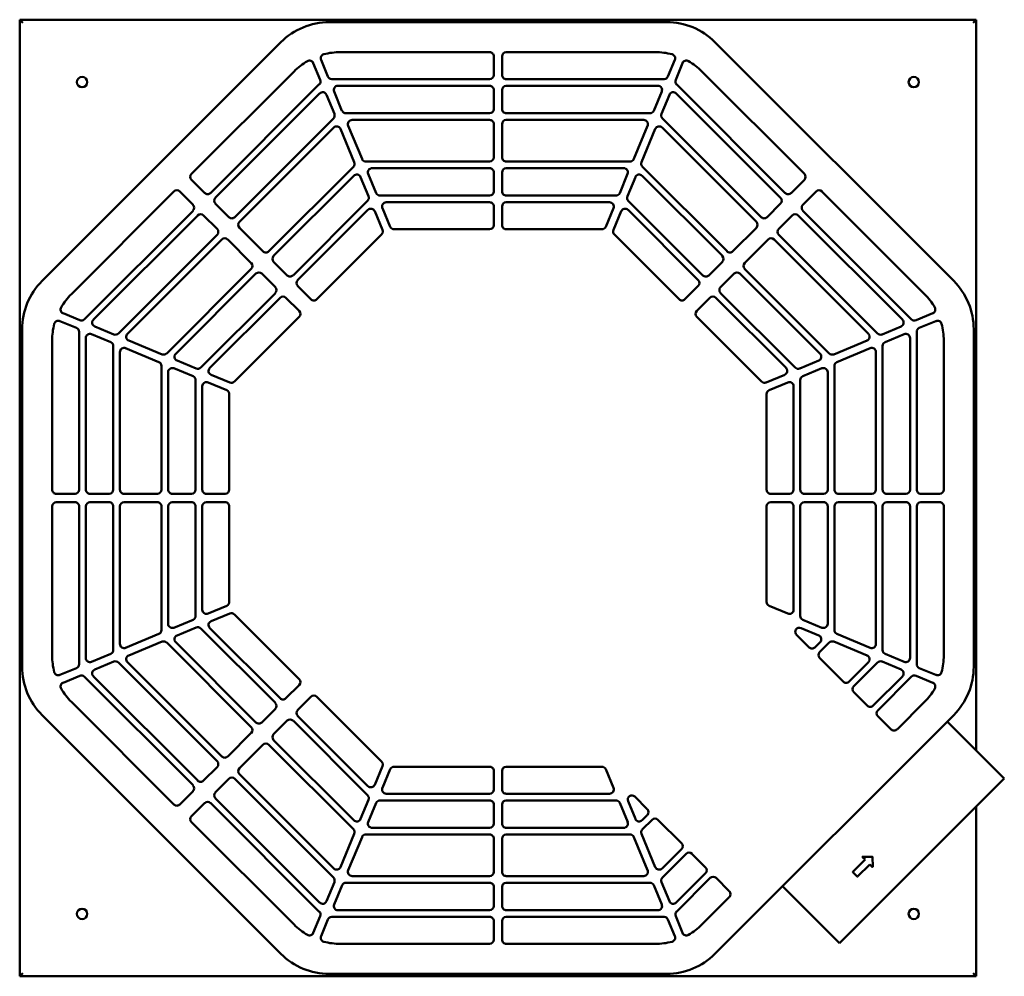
# Model space of a CAD drawing. Header units: millimetres. Extents: x 458 to 1642, y 167 to 1318.
import ezdxf

# ---------------------------------------------------------------- set-up
doc = ezdxf.new("R2010")
doc.units = ezdxf.units.MM
doc.header["$LTSCALE"] = 5
doc.layers.add('Widoczne (ISO)', color=7, linetype='Continuous', lineweight=50)

msp = doc.modelspace()

# ---------------------------------------------------------------- linework, layer by layer
at = {"layer": 'Widoczne (ISO)'}
for p, q in [((458.1, 1317.5), (1608.1, 1317.5)), ((458.1, 167.5), (458.1, 1317.5)), ((461.9, 1313.7), (458.1, 1317.5)), ((830.2, 1314.5), (1236, 1314.6)), ((1608.1, 1317.5), (1604.3, 1313.7)), ((1608.1, 1317.5), (1608.1, 439)), ((485.1, 1003.4), (772.2, 1290.5)), ((1294, 1290.5), (1581.1, 1003.4)), ((828.7, 1249.1), (820.4, 1269.2)), ((843.8, 1278.5), (1023.1, 1278.5)), ((1028.1, 1273.5), (1028.1, 1251)), ((1038.1, 1251), (1038.1, 1273.5)), ((1043.1, 1278.5), (1222.4, 1278.5)), ((1245.8, 1269.2), (1237.5, 1249.1)), ((664.7, 1132.1), (787.9, 1255.4)), ((811.1, 1265.3), (819.4, 1245.3)), ((1246.8, 1245.3), (1255.1, 1265.3)), ((1278.2, 1255.4), (1401.5, 1132.1)), ((1023.1, 1246), (833.3, 1246)), ((1232.9, 1246), (1043.1, 1246)), ((818.3, 1239.8), (687.7, 1109.1)), ((840.7, 1238), (1023.1, 1238)), ((1028.1, 1233), (1028.1, 1210)), ((1038.1, 1210), (1038.1, 1233)), ((1043.1, 1238), (1225.4, 1238)), ((1378.5, 1109.1), (1247.8, 1239.8)), ((693.3, 1103.5), (818.7, 1228.9)), ((826.9, 1227.3), (836.4, 1204.3)), ((845.6, 1208.1), (836.1, 1231.1)), ((1230.1, 1231.1), (1220.5, 1208.1)), ((1229.8, 1204.3), (1239.3, 1227.3)), ((1247.5, 1228.9), (1372.9, 1103.5)), ((835.3, 1198.8), (716.7, 1080.1)), ((1023.1, 1205), (850.3, 1205)), ((857.7, 1197), (1023.1, 1197)), ((1215.9, 1205), (1043.1, 1205)), ((1043.1, 1197), (1208.5, 1197)), ((1349.5, 1080.1), (1230.9, 1198.8)), ((722.3, 1074.5), (835.7, 1187.9)), ((843.9, 1186.3), (860.4, 1146.3)), ((869.7, 1150.1), (853.1, 1190.1)), ((1028.1, 1192), (1028.1, 1152)), ((1038.1, 1152), (1038.1, 1192)), ((1213.1, 1190.1), (1196.5, 1150.1)), ((1205.7, 1146.3), (1222.3, 1186.3)), ((1230.5, 1187.9), (1343.9, 1074.5)), ((859.4, 1140.8), (757.7, 1039.1)), ((1023.1, 1147), (874.3, 1147)), ((881.7, 1139), (1023.1, 1139)), ((1191.9, 1147), (1043.1, 1147)), ((1043.1, 1139), (1184.4, 1139)), ((1308.5, 1039.1), (1206.8, 1140.8)), ((680.6, 1109.1), (664.7, 1125)), ((763.3, 1033.5), (859.7, 1129.9)), ((867.9, 1128.3), (877.4, 1105.3)), ((886.7, 1109.1), (877.1, 1132.1)), ((1028.1, 1134), (1028.1, 1111)), ((1038.1, 1111), (1038.1, 1134)), ((1189, 1132.1), (1179.5, 1109.1)), ((1188.8, 1105.3), (1198.3, 1128.3)), ((1206.4, 1129.9), (1302.9, 1033.5)), ((1401.5, 1125), (1385.6, 1109.1)), ((520.2, 987.7), (643.5, 1110.9)), ((650.5, 1110.9), (666.5, 1095)), ((1023.1, 1106), (891.3, 1106)), ((1174.9, 1106), (1043.1, 1106)), ((1399.7, 1095), (1415.6, 1110.9)), ((1422.7, 1110.9), (1546, 987.7)), ((709.6, 1080.1), (693.3, 1096.4)), ((876.3, 1099.8), (786.7, 1010.1)), ((903.4, 1068.6), (894.1, 1091.1)), ((898.7, 1098), (1023.1, 1098)), ((1028.1, 1093), (1028.1, 1070.5)), ((1038.1, 1070.5), (1038.1, 1093)), ((1043.1, 1098), (1167.4, 1098)), ((1172.1, 1091.1), (1162.7, 1068.6)), ((1279.5, 1010.1), (1189.8, 1099.8)), ((1372.9, 1096.4), (1356.6, 1080.1)), ((666.5, 1087.9), (535.8, 957.2)), ((546.7, 956.9), (672.1, 1082.3)), ((679.2, 1082.3), (695.4, 1066)), ((792.3, 1004.5), (876.7, 1088.9)), ((884.9, 1087.3), (894.2, 1064.8)), ((1172, 1064.8), (1181.3, 1087.3)), ((1189.5, 1088.9), (1273.9, 1004.5)), ((1370.7, 1066), (1387, 1082.3)), ((1394.1, 1082.3), (1519.5, 956.9)), ((1530.4, 957.2), (1399.7, 1087.9)), ((750.6, 1039.1), (722.3, 1067.4)), ((1023.1, 1065.5), (908.1, 1065.5)), ((1158.1, 1065.5), (1043.1, 1065.5)), ((1343.9, 1067.4), (1315.6, 1039.1)), ((695.4, 1058.9), (576.8, 940.3)), ((893.1, 1059.3), (815.3, 981.5)), ((1250.9, 981.5), (1173.1, 1059.3)), ((1489.4, 940.3), (1370.7, 1058.9)), ((587.7, 939.9), (701.1, 1053.3)), ((708.2, 1053.3), (736.5, 1025)), ((1329.7, 1025), (1358, 1053.3)), ((1365.1, 1053.3), (1478.5, 939.9)), ((779.6, 1010.1), (763.3, 1026.4)), ((1302.9, 1026.4), (1286.6, 1010.1)), ((736.5, 1017.9), (634.8, 916.2)), ((645.7, 915.9), (742.1, 1012.3)), ((749.2, 1012.3), (765.5, 996)), ((1300.7, 996), (1317, 1012.3)), ((1324.1, 1012.3), (1420.5, 915.9)), ((1431.4, 916.2), (1329.7, 1017.9)), ((808.2, 981.5), (792.3, 997.4)), ((1273.9, 997.4), (1258, 981.5)), ((765.5, 988.9), (675.8, 899.3)), ((686.7, 898.9), (771.1, 983.3)), ((778.2, 983.3), (794.1, 967.4)), ((1272.1, 967.4), (1288, 983.3)), ((1295.1, 983.3), (1379.5, 898.9)), ((1390.4, 899.3), (1300.7, 988.9)), ((530.3, 956.2), (510.3, 964.5)), ((794.1, 960.3), (716.3, 882.5)), ((1349.9, 882.5), (1272.1, 960.3)), ((1555.9, 964.5), (1535.8, 956.2)), ((506.4, 955.2), (526.5, 946.9)), ((571.3, 939.2), (548.3, 948.7)), ((1517.9, 948.7), (1494.9, 939.2)), ((1539.7, 946.9), (1559.7, 955.2)), ((461, 539.6), (461, 945.4)), ((529.6, 942.3), (529.6, 752.5)), ((544.5, 939.5), (567.5, 929.9)), ((1498.7, 929.9), (1521.7, 939.5)), ((1536.6, 752.5), (1536.6, 942.3)), ((1605.1, 945.4), (1605.1, 539.6)), ((497.1, 752.5), (497.1, 931.8)), ((537.6, 752.5), (537.6, 934.8)), ((570.6, 925.3), (570.6, 752.5)), ((629.3, 915.2), (589.3, 931.7)), ((1476.9, 931.7), (1436.9, 915.2)), ((1495.6, 752.5), (1495.6, 925.3)), ((1528.6, 934.8), (1528.6, 752.5)), ((1569.1, 931.8), (1569.1, 752.5)), ((578.6, 752.5), (578.6, 917.9)), ((585.5, 922.5), (625.5, 905.9)), ((1440.7, 905.9), (1480.7, 922.5)), ((1487.6, 917.9), (1487.6, 752.5)), ((628.6, 901.3), (628.6, 752.5)), ((670.3, 898.2), (647.3, 907.7)), ((1418.9, 907.7), (1395.9, 898.2)), ((1437.6, 752.5), (1437.6, 901.3)), ((636.6, 752.5), (636.6, 893.8)), ((643.5, 898.5), (666.5, 888.9)), ((710.8, 881.4), (688.3, 890.7)), ((1377.9, 890.7), (1355.4, 881.4)), ((1399.7, 888.9), (1422.7, 898.5)), ((1429.6, 893.8), (1429.6, 752.5)), ((669.6, 884.3), (669.6, 752.5)), ((677.6, 752.5), (677.6, 876.9)), ((684.5, 881.5), (707, 872.2)), ((1359.2, 872.2), (1381.7, 881.5)), ((1388.6, 876.9), (1388.6, 752.5)), ((1396.6, 752.5), (1396.6, 884.3)), ((710.1, 867.5), (710.1, 752.5)), ((1356.1, 752.5), (1356.1, 867.5)), ((524.6, 747.5), (502.1, 747.5)), ((565.6, 747.5), (542.6, 747.5)), ((623.6, 747.5), (583.6, 747.5)), ((664.6, 747.5), (641.6, 747.5)), ((705.1, 747.5), (682.6, 747.5)), ((1383.6, 747.5), (1361.1, 747.5)), ((1424.6, 747.5), (1401.6, 747.5)), ((1482.6, 747.5), (1442.6, 747.5)), ((1523.6, 747.5), (1500.6, 747.5)), ((1564.1, 747.5), (1541.6, 747.5)), ((502.1, 737.5), (524.6, 737.5)), ((542.6, 737.5), (565.6, 737.5)), ((583.6, 737.5), (623.6, 737.5)), ((641.6, 737.5), (664.6, 737.5)), ((682.6, 737.5), (705.1, 737.5)), ((1361.1, 737.5), (1383.6, 737.5)), ((1401.6, 737.5), (1424.6, 737.5)), ((1442.6, 737.5), (1482.6, 737.5)), ((1500.6, 737.5), (1523.6, 737.5)), ((1541.6, 737.5), (1564.1, 737.5)), ((497.1, 553.2), (497.1, 732.5)), ((529.6, 732.5), (529.6, 542.7)), ((537.6, 550.2), (537.6, 732.5)), ((570.6, 732.5), (570.6, 559.7)), ((578.6, 567.1), (578.6, 732.5)), ((628.6, 732.5), (628.6, 583.7)), ((636.6, 591.2), (636.6, 732.5)), ((669.6, 732.5), (669.6, 600.7)), ((677.6, 608.1), (677.6, 732.5)), ((710.1, 732.5), (710.1, 617.5)), ((1356.1, 617.5), (1356.1, 732.5)), ((1388.6, 732.5), (1388.6, 608.1)), ((1396.6, 600.7), (1396.6, 732.5)), ((1429.6, 732.5), (1429.6, 591.2)), ((1437.6, 583.7), (1437.6, 732.5)), ((1487.6, 732.5), (1487.6, 567.1)), ((1495.6, 559.7), (1495.6, 732.5)), ((1528.6, 732.5), (1528.6, 550.2)), ((1536.6, 542.7), (1536.6, 732.5)), ((1569.1, 732.5), (1569.1, 553.2)), ((707, 612.8), (684.5, 603.5)), ((1381.7, 603.5), (1359.2, 612.8)), ((666.5, 596.1), (643.5, 586.5)), ((688.3, 594.3), (710.8, 603.6)), ((716.3, 602.5), (794.1, 524.7)), ((1422.7, 586.5), (1399.7, 596.1)), ((647.3, 577.3), (670.3, 586.8)), ((675.8, 585.7), (765.5, 496.1)), ((771.1, 501.7), (686.7, 586.1)), ((1397.5, 586.1), (1418.9, 577.3)), ((625.5, 579.1), (585.5, 562.5)), ((589.3, 553.3), (629.3, 569.8)), ((634.8, 568.8), (736.5, 467.1)), ((742.1, 472.7), (645.7, 569.1)), ((1407.2, 562.9), (1392.1, 578)), ((1420.5, 569.1), (1414.2, 562.9)), ((1419.9, 557.2), (1431.4, 568.8)), ((1436.9, 569.8), (1476.9, 553.3)), ((1480.7, 562.5), (1440.7, 579.1)), ((567.5, 555.1), (544.5, 545.5)), ((548.3, 536.3), (571.3, 545.8)), ((576.8, 544.7), (695.4, 426.1)), ((701.1, 431.7), (587.7, 545.1)), ((1448.2, 521.9), (1419.9, 550.2)), ((1478.5, 545.1), (1455.2, 521.9)), ((1460.9, 516.2), (1489.4, 544.7)), ((1494.9, 545.8), (1517.9, 536.3)), ((1521.7, 545.5), (1498.7, 555.1)), ((526.5, 538.1), (506.4, 529.8)), ((1559.7, 529.8), (1539.7, 538.1)), ((510.3, 520.5), (530.3, 528.8)), ((535.8, 527.8), (666.5, 397.1)), ((672.1, 402.7), (546.7, 528.1)), ((1519.5, 528.1), (1484.2, 492.9)), ((1489.9, 487.2), (1530.4, 527.8)), ((1535.9, 528.8), (1555.9, 520.5)), ((794.1, 517.6), (778.2, 501.7)), ((1477.2, 492.9), (1460.9, 509.2)), ((643.5, 374.1), (520.2, 497.3)), ((792.3, 487.6), (808.2, 503.5)), ((815.3, 503.5), (893.1, 425.7)), ((1546, 497.3), (1512.9, 464.3)), ((765.5, 489), (749.2, 472.7)), ((772.2, 194.5), (485.1, 481.6)), ((763.3, 458.6), (779.6, 474.9)), ((786.7, 474.9), (876.3, 385.2)), ((876.7, 396.1), (792.3, 480.5)), ((1581.1, 481.6), (1294, 194.5)), ((1505.8, 464.3), (1489.9, 480.2)), ((1573.3, 473.8), (1576.9, 470.3)), ((1576.9, 470.3), (1640.6, 406.5)), ((736.5, 460), (708.2, 431.7)), ((859.7, 355.1), (763.3, 451.5)), ((722.3, 417.6), (750.6, 445.9)), ((757.7, 445.9), (859.4, 344.2)), ((695.4, 419), (679.2, 402.7)), ((894.2, 420.2), (884.9, 397.7)), ((894.1, 393.9), (903.4, 416.4)), ((908.1, 419.5), (1023.1, 419.5)), ((1028.1, 414.5), (1028.1, 392)), ((1038.1, 392), (1038.1, 414.5)), ((1043.1, 419.5), (1158.1, 419.5)), ((1162.7, 416.4), (1172.1, 393.9)), ((693.3, 388.6), (709.6, 404.9)), ((716.7, 404.9), (835.3, 286.2)), ((835.7, 297.1), (722.3, 410.5)), ((1443.9, 207.2), (1641.9, 405.2)), ((1641.9, 405.2), (1640.6, 406.5)), ((666.5, 390), (650.5, 374.1)), ((818.7, 256.1), (693.3, 381.5)), ((877.4, 379.7), (867.9, 356.7)), ((891.3, 379), (1023.1, 379)), ((1023.1, 387), (898.7, 387)), ((1167.4, 387), (1043.1, 387)), ((1043.1, 379), (1174.9, 379)), ((1197.6, 383.5), (1212.7, 368.4)), ((664.7, 360), (680.6, 375.9)), ((687.7, 375.9), (818.3, 245.2)), ((877.1, 352.9), (886.7, 375.9)), ((1028.1, 374), (1028.1, 351)), ((1038.1, 351), (1038.1, 374)), ((1179.5, 375.9), (1189.1, 352.9)), ((1198.3, 356.7), (1189.5, 378.1)), ((1608.1, 371.4), (1608.1, 167.5)), ((1212.7, 361.4), (1206.4, 355.1)), ((1206.8, 344.2), (1218.4, 355.7)), ((1225.4, 355.7), (1253.7, 327.4)), ((787.9, 229.6), (664.7, 352.9)), ((1023.1, 346), (881.8, 346)), ((1184.4, 346), (1043.1, 346)), ((860.4, 338.7), (843.9, 298.7)), ((853.1, 294.9), (869.7, 334.9)), ((874.3, 338), (1023.1, 338)), ((1028.1, 333), (1028.1, 293)), ((1038.1, 293), (1038.1, 333)), ((1043.1, 338), (1191.9, 338)), ((1196.5, 334.9), (1213.1, 294.9)), ((1222.3, 298.7), (1205.7, 338.7)), ((1253.7, 320.4), (1230.5, 297.1)), ((1230.9, 286.2), (1259.4, 314.7)), ((1266.4, 314.7), (1282.7, 298.4)), ((1471.3, 310.9), (1474.5, 307.8)), ((1483.4, 311.3), (1471.4, 311.3)), ((1483.7, 299.1), (1483.6, 311.1)), ((1474.5, 307.8), (1459.8, 293)), ((1465.5, 287.4), (1480.1, 302.1)), ((1480.1, 302.1), (1483.4, 298.9)), ((1023.1, 288), (857.7, 288)), ((1208.5, 288), (1043.1, 288)), ((1282.7, 291.4), (1247.5, 256.1)), ((1247.8, 245.2), (1288.4, 285.7)), ((1295.4, 285.7), (1311.3, 269.8)), ((1459.8, 292.7), (1465.2, 287.4)), ((836.4, 280.7), (826.9, 257.7)), ((836.1, 253.9), (845.7, 276.9)), ((850.3, 280), (1023.1, 280)), ((1028.1, 275), (1028.1, 252)), ((1038.1, 252), (1038.1, 275)), ((1043.1, 280), (1215.9, 280)), ((1220.5, 276.9), (1230.1, 253.9)), ((1239.3, 257.7), (1229.8, 280.7)), ((1443.9, 207.2), (1375.3, 275.8)), ((1311.3, 262.7), (1278.2, 229.6)), ((819.4, 239.7), (811.1, 219.7)), ((833.3, 239), (1023.1, 239)), ((1023.1, 247), (840.7, 247)), ((1225.4, 247), (1043.1, 247)), ((1043.1, 239), (1232.9, 239)), ((1255.1, 219.7), (1246.8, 239.7)), ((820.4, 215.8), (828.7, 235.9)), ((1028.1, 234), (1028.1, 211.5)), ((1038.1, 211.5), (1038.1, 234)), ((1237.5, 235.9), (1245.8, 215.8)), ((1023.1, 206.5), (843.8, 206.5)), ((1222.4, 206.5), (1043.1, 206.5)), ((458.1, 167.5), (461.9, 171.3)), ((1608.1, 167.5), (458.1, 167.5)), ((1236, 170.5), (830.2, 170.4)), ((1604.3, 171.3), (1608.1, 167.5))]:
    msp.add_line(p, q, dxfattribs=at)
for centre in [(533.1, 1242.5), (1533.1, 1242.5), (533.1, 242.5), (1533.1, 242.5)]:
    msp.add_circle(centre, 6.2, dxfattribs=at)
for centre, radius, start, end in [((830.2, 1232.5), 82, 90.0002, 135.0002), ((1236, 1232.6), 82, 45.0002, 90.0002), ((843.8, 1199.5), 79, 120.2666, 135.0002), ((806.5, 1263.4), 5, 22.5002, 120.2666), ((825, 1271.1), 5, 104.7337, 202.5002), ((843.8, 1199.5), 79, 90.0002, 104.7337), ((1023.1, 1273.5), 5, 0.0002, 90.0002), ((1043.1, 1273.5), 5, 90.0002, 180.0002), ((1222.4, 1199.5), 79, 75.2666, 90.0002), ((1241.2, 1271.1), 5, 337.5002, 75.2666), ((1259.7, 1263.4), 5, 59.7337, 157.5002), ((1222.4, 1199.5), 79, 45.0002, 59.7337), ((814.8, 1243.3), 5, 315.0002, 22.5002), ((833.3, 1251), 5, 202.5002, 270.0002), ((1023.1, 1251), 5, 270.0002, 0.0002), ((1043.1, 1251), 5, 180.0002, 270.0002), ((1232.9, 1251), 5, 270.0002, 337.5002), ((1251.4, 1243.3), 5, 157.5002, 225.0002), ((840.7, 1233), 5, 90.0002, 202.5002), ((1023.1, 1233), 5, 0.0002, 90.0002), ((1043.1, 1233), 5, 90.0002, 180.0002), ((1225.4, 1233), 5, 337.5002, 90.0002), ((822.3, 1225.3), 5, 22.5002, 135.0002), ((1243.9, 1225.3), 5, 45.0002, 157.5002), ((850.3, 1210), 5, 202.5002, 270.0002), ((1023.1, 1210), 5, 270.0002, 0.0002), ((1043.1, 1210), 5, 180.0002, 270.0002), ((1215.9, 1210), 5, 270.0002, 337.5002), ((831.8, 1202.3), 5, 315.0002, 22.5002), ((857.7, 1192), 5, 90.0002, 202.5002), ((1023.1, 1192), 5, 0.0002, 90.0002), ((1043.1, 1192), 5, 90.0002, 180.0002), ((1208.5, 1192), 5, 337.5002, 90.0002), ((1234.4, 1202.3), 5, 157.5002, 225.0002), ((839.2, 1184.3), 5, 22.5002, 135.0002), ((1226.9, 1184.3), 5, 45.0002, 157.5002), ((874.3, 1152), 5, 202.5002, 270.0002), ((1023.1, 1152), 5, 270.0002, 0.0002), ((1043.1, 1152), 5, 180.0002, 270.0002), ((1191.9, 1152), 5, 270.0002, 337.5002), ((855.8, 1144.3), 5, 315.0002, 22.5002), ((881.7, 1134), 5, 90.0002, 202.5002), ((1023.1, 1134), 5, 0.0002, 90.0002), ((1043.1, 1134), 5, 90.0002, 180.0002), ((1184.4, 1134), 5, 337.5002, 90.0002), ((1210.4, 1144.3), 5, 157.5002, 225.0002), ((668.2, 1128.6), 5, 135.0002, 225.0002), ((863.3, 1126.3), 5, 22.5002, 135.0002), ((1202.9, 1126.3), 5, 45.0002, 157.5002), ((1398, 1128.6), 5, 315.0002, 45.0002), ((647, 1107.4), 5, 45.0002, 135.0002), ((684.1, 1112.7), 5, 225.0002, 315.0002), ((696.9, 1099.9), 5, 135.0002, 225.0002), ((872.8, 1103.3), 5, 315.0002, 22.5002), ((891.3, 1111), 5, 202.5002, 270.0002), ((1023.1, 1111), 5, 270.0002, 0.0002), ((1043.1, 1111), 5, 180.0002, 270.0002), ((1174.9, 1111), 5, 270.0002, 337.5002), ((1193.4, 1103.3), 5, 157.5002, 225.0002), ((1369.3, 1099.9), 5, 315.0002, 45.0002), ((1382, 1112.7), 5, 225.0002, 315.0002), ((1419.2, 1107.4), 5, 45.0002, 135.0002), ((662.9, 1091.5), 5, 315.0002, 45.0002), ((880.3, 1085.3), 5, 22.5002, 135.0002), ((898.7, 1093), 5, 90.0002, 202.5002), ((1023.1, 1093), 5, 0.0002, 90.0002), ((1043.1, 1093), 5, 90.0002, 180.0002), ((1167.4, 1093), 5, 337.5002, 90.0002), ((1185.9, 1085.3), 5, 45.0002, 157.5002), ((1403.3, 1091.5), 5, 135.0002, 225.0002), ((675.6, 1078.7), 5, 45.0002, 135.0002), ((713.1, 1083.7), 5, 225.0002, 315.0002), ((1353.1, 1083.7), 5, 225.0002, 315.0002), ((1390.5, 1078.7), 5, 45.0002, 135.0002), ((691.9, 1062.5), 5, 315.0002, 45.0002), ((725.9, 1071), 5, 135.0002, 225.0002), ((908.1, 1070.5), 5, 202.5002, 270.0002), ((1023.1, 1070.5), 5, 270.0002, 0.0002), ((1043.1, 1070.5), 5, 180.0002, 270.0002), ((1158.1, 1070.5), 5, 270.0002, 337.5002), ((1340.3, 1071), 5, 315.0002, 45.0002), ((1374.3, 1062.5), 5, 135.0002, 225.0002), ((704.6, 1049.7), 5, 45.0002, 135.0002), ((889.6, 1062.8), 5, 315.0002, 22.5002), ((1176.6, 1062.8), 5, 157.5002, 225.0002), ((1361.5, 1049.7), 5, 45.0002, 135.0002), ((754.1, 1042.7), 5, 225.0002, 315.0002), ((766.9, 1029.9), 5, 135.0002, 225.0002), ((1299.3, 1029.9), 5, 315.0002, 45.0002), ((1312, 1042.7), 5, 225.0002, 315.0002), ((732.9, 1021.5), 5, 315.0002, 45.0002), ((1333.3, 1021.5), 5, 135.0002, 225.0002), ((745.7, 1008.7), 5, 45.0002, 135.0002), ((783.1, 1013.7), 5, 225.0002, 315.0002), ((1283.1, 1013.7), 5, 225.0002, 315.0002), ((1320.5, 1008.7), 5, 45.0002, 135.0002), ((543, 945.4), 82, 135.0002, 180.0002), ((761.9, 992.5), 5, 315.0002, 45.0002), ((795.9, 1000.9), 5, 135.0002, 225.0002), ((1270.3, 1000.9), 5, 315.0002, 45.0002), ((1304.3, 992.5), 5, 135.0002, 225.0002), ((1523.1, 945.4), 82, 0.0002, 45.0002), ((576.1, 931.8), 79, 135.0002, 149.7337), ((774.6, 979.7), 5, 45.0002, 135.0002), ((1291.5, 979.7), 5, 45.0002, 135.0002), ((1490.1, 931.8), 79, 30.2666, 45.0002), ((512.2, 969.1), 5, 149.7337, 247.5002), ((811.8, 985), 5, 225.0002, 315.0002), ((1254.4, 985), 5, 225.0002, 315.0002), ((1554, 969.1), 5, 292.5002, 30.2666), ((790.6, 963.8), 5, 315.0002, 45.0002), ((1275.6, 963.8), 5, 135.0002, 225.0002), ((576.1, 931.8), 79, 165.2666, 180.0002), ((504.5, 950.6), 5, 67.5002, 165.2666), ((532.2, 960.8), 5, 247.5002, 315.0002), ((550.2, 953.3), 5, 135.0002, 247.5002), ((1515.9, 953.3), 5, 292.5002, 45.0002), ((1533.9, 960.8), 5, 225.0002, 292.5002), ((1561.7, 950.6), 5, 14.7337, 112.5002), ((1490.1, 931.8), 79, 0.0002, 14.7337), ((524.6, 942.3), 5, 0.0002, 67.5002), ((542.6, 934.8), 5, 67.5002, 180.0002), ((573.2, 943.8), 5, 247.5002, 315.0002), ((591.2, 936.3), 5, 135.0002, 247.5002), ((1474.9, 936.3), 5, 292.5002, 45.0002), ((1492.9, 943.8), 5, 225.0002, 292.5002), ((1523.6, 934.8), 5, 0.0002, 112.5002), ((1541.6, 942.3), 5, 112.5002, 180.0002), ((565.6, 925.3), 5, 0.0002, 67.5002), ((1500.6, 925.3), 5, 112.5002, 180.0002), ((583.6, 917.9), 5, 67.5002, 180.0002), ((631.2, 919.8), 5, 247.5002, 315.0002), ((649.2, 912.3), 5, 135.0002, 247.5002), ((1416.9, 912.3), 5, 292.5002, 45.0002), ((1434.9, 919.8), 5, 225.0002, 292.5002), ((1482.6, 917.9), 5, 0.0002, 112.5002), ((623.6, 901.3), 5, 0.0002, 67.5002), ((1442.6, 901.3), 5, 112.5002, 180.0002), ((641.6, 893.8), 5, 67.5002, 180.0002), ((664.6, 884.3), 5, 0.0002, 67.5002), ((672.2, 902.8), 5, 247.5002, 315.0002), ((690.2, 895.3), 5, 135.0002, 247.5002), ((1375.9, 895.3), 5, 292.5002, 45.0002), ((1393.9, 902.8), 5, 225.0002, 292.5002), ((1401.6, 884.3), 5, 112.5002, 180.0002), ((1424.6, 893.8), 5, 0.0002, 112.5002), ((682.6, 876.9), 5, 67.5002, 180.0002), ((712.7, 886), 5, 247.5002, 315.0002), ((1353.4, 886), 5, 225.0002, 292.5002), ((1383.6, 876.9), 5, 0.0002, 112.5002), ((705.1, 867.5), 5, 0.0002, 67.5002), ((1361.1, 867.5), 5, 112.5002, 180.0002), ((502.1, 752.5), 5, 180.0002, 270.0002), ((524.6, 752.5), 5, 270.0002, 0.0002), ((542.6, 752.5), 5, 180.0002, 270.0002), ((565.6, 752.5), 5, 270.0002, 0.0002), ((583.6, 752.5), 5, 180.0002, 270.0002), ((623.6, 752.5), 5, 270.0002, 0.0002), ((641.6, 752.5), 5, 180.0002, 270.0002), ((664.6, 752.5), 5, 270.0002, 0.0002), ((682.6, 752.5), 5, 180.0002, 270.0002), ((705.1, 752.5), 5, 270.0002, 0.0002), ((1361.1, 752.5), 5, 180.0002, 270.0002), ((1383.6, 752.5), 5, 270.0002, 0.0002), ((1401.6, 752.5), 5, 180.0002, 270.0002), ((1424.6, 752.5), 5, 270.0002, 0.0002), ((1442.6, 752.5), 5, 180.0002, 270.0002), ((1482.6, 752.5), 5, 270.0002, 0.0002), ((1500.6, 752.5), 5, 180.0002, 270.0002), ((1523.6, 752.5), 5, 270.0002, 0.0002), ((1541.6, 752.5), 5, 180.0002, 270.0002), ((1564.1, 752.5), 5, 270.0002, 0.0002), ((502.1, 732.5), 5, 90.0002, 180.0002), ((524.6, 732.5), 5, 0.0002, 90.0002), ((542.6, 732.5), 5, 90.0002, 180.0002), ((565.6, 732.5), 5, 0.0002, 90.0002), ((583.6, 732.5), 5, 90.0002, 180.0002), ((623.6, 732.5), 5, 0.0002, 90.0002), ((641.6, 732.5), 5, 90.0002, 180.0002), ((664.6, 732.5), 5, 0.0002, 90.0002), ((682.6, 732.5), 5, 90.0002, 180.0002), ((705.1, 732.5), 5, 0.0002, 90.0002), ((1361.1, 732.5), 5, 90.0002, 180.0002), ((1383.6, 732.5), 5, 0.0002, 90.0002), ((1401.6, 732.5), 5, 90.0002, 180.0002), ((1424.6, 732.5), 5, 0.0002, 90.0002), ((1442.6, 732.5), 5, 90.0002, 180.0002), ((1482.6, 732.5), 5, 0.0002, 90.0002), ((1500.6, 732.5), 5, 90.0002, 180.0002), ((1523.6, 732.5), 5, 0.0002, 90.0002), ((1541.6, 732.5), 5, 90.0002, 180.0002), ((1564.1, 732.5), 5, 0.0002, 90.0002), ((705.1, 617.5), 5, 292.5002, 0.0002), ((1361.1, 617.5), 5, 180.0002, 247.5002), ((682.6, 608.1), 5, 180.0002, 292.5002), ((712.7, 599), 5, 45.0002, 112.5002), ((1383.6, 608.1), 5, 247.5002, 0.0002), ((664.6, 600.7), 5, 292.5002, 0.0002), ((690.2, 589.7), 5, 112.5002, 225.0002), ((1401.6, 600.7), 5, 180.0002, 247.5002), ((623.6, 583.7), 5, 292.5002, 0.0002), ((641.6, 591.2), 5, 180.0002, 292.5002), ((672.2, 582.2), 5, 45.0002, 112.5002), ((1395.6, 581.5), 5, 67.5002, 225.0002), ((1424.6, 591.2), 5, 247.5002, 0.0002), ((1442.6, 583.7), 5, 180.0002, 247.5002), ((631.2, 565.2), 5, 45.0002, 112.5002), ((649.2, 572.7), 5, 112.5002, 225.0002), ((1416.9, 572.7), 5, 315.0002, 67.5002), ((1434.9, 565.2), 5, 67.5002, 135.0002), ((565.6, 559.7), 5, 292.5002, 0.0002), ((583.6, 567.1), 5, 180.0002, 292.5002), ((1410.7, 566.4), 5, 225.0002, 315.0002), ((1423.4, 553.7), 5, 135.0002, 225.0002), ((1482.6, 567.1), 5, 247.5002, 0.0002), ((1500.6, 559.7), 5, 180.0002, 247.5002), ((576.1, 553.2), 79, 180.0002, 194.7337), ((542.6, 550.2), 5, 180.0002, 292.5002), ((573.2, 541.2), 5, 45.0002, 112.5002), ((591.2, 548.7), 5, 112.5002, 225.0002), ((1474.9, 548.7), 5, 315.0002, 67.5002), ((1492.9, 541.2), 5, 67.5002, 135.0002), ((1523.6, 550.2), 5, 247.5002, 0.0002), ((1490.1, 553.2), 79, 345.2666, 0.0002), ((543, 539.6), 82, 180.0002, 225.0002), ((504.5, 534.4), 5, 194.7337, 292.5002), ((524.6, 542.7), 5, 292.5002, 0.0002), ((550.2, 531.7), 5, 112.5002, 225.0002), ((1515.9, 531.7), 5, 315.0002, 67.5002), ((1541.6, 542.7), 5, 180.0002, 247.5002), ((1561.7, 534.4), 5, 247.5002, 345.2666), ((1523.1, 539.6), 82, 315.0002, 0.0002), ((532.2, 524.2), 5, 45.0002, 112.5002), ((790.6, 521.2), 5, 315.0002, 45.0002), ((1451.7, 525.4), 5, 225.0002, 315.0002), ((1533.9, 524.2), 5, 67.5002, 135.0002), ((512.2, 515.9), 5, 112.5002, 210.2666), ((576.1, 553.2), 79, 210.2666, 225.0002), ((1464.4, 512.7), 5, 135.0002, 225.0002), ((1490.1, 553.2), 79, 315.0002, 329.7337), ((1554, 515.9), 5, 329.7337, 67.5002), ((774.6, 505.3), 5, 225.0002, 315.0002), ((811.8, 500), 5, 45.0002, 135.0002), ((761.9, 492.5), 5, 315.0002, 45.0002), ((795.9, 484.1), 5, 135.0002, 225.0002), ((1480.7, 496.4), 5, 225.0002, 315.0002), ((1493.4, 483.7), 5, 135.0002, 225.0002), ((783.1, 471.3), 5, 45.0002, 135.0002), ((732.9, 463.5), 5, 315.0002, 45.0002), ((745.7, 476.3), 5, 225.0002, 315.0002), ((1509.3, 467.8), 5, 225.0002, 315.0002), ((766.9, 455.1), 5, 135.0002, 225.0002), ((754.1, 442.3), 5, 45.0002, 135.0002), ((704.6, 435.3), 5, 225.0002, 315.0002), ((691.9, 422.5), 5, 315.0002, 45.0002), ((725.9, 414), 5, 135.0002, 225.0002), ((889.6, 422.2), 5, 337.5002, 45.0002), ((908.1, 414.5), 5, 90.0002, 157.5002), ((1023.1, 414.5), 5, 0.0002, 90.0002), ((1043.1, 414.5), 5, 90.0002, 180.0002), ((1158.1, 414.5), 5, 22.5002, 90.0002), ((675.6, 406.3), 5, 225.0002, 315.0002), ((713.1, 401.3), 5, 45.0002, 135.0002), ((662.9, 393.5), 5, 315.0002, 45.0002), ((880.3, 399.7), 5, 225.0002, 337.5002), ((898.7, 392), 5, 157.5002, 270.0002), ((1023.1, 392), 5, 270.0002, 0.0002), ((1043.1, 392), 5, 180.0002, 270.0002), ((1167.4, 392), 5, 270.0002, 22.5002), ((696.9, 385.1), 5, 135.0002, 225.0002), ((872.8, 381.7), 5, 337.5002, 45.0002), ((891.3, 374), 5, 90.0002, 157.5002), ((1023.1, 374), 5, 0.0002, 90.0002), ((1043.1, 374), 5, 90.0002, 180.0002), ((1174.9, 374), 5, 22.5002, 90.0002), ((1194.1, 380), 5, 45.0002, 202.5002), ((647, 377.6), 5, 225.0002, 315.0002), ((684.1, 372.3), 5, 45.0002, 135.0002), ((1209.2, 364.9), 5, 315.0002, 45.0002), ((668.2, 356.4), 5, 135.0002, 225.0002), ((863.3, 358.7), 5, 225.0002, 337.5002), ((1202.9, 358.7), 5, 202.5002, 315.0002), ((1221.9, 352.2), 5, 45.0002, 135.0002), ((855.8, 340.7), 5, 337.5002, 45.0002), ((881.8, 351), 5, 157.5002, 270.0002), ((1023.1, 351), 5, 270.0002, 0.0002), ((1043.1, 351), 5, 180.0002, 270.0002), ((1184.4, 351), 5, 270.0002, 22.5002), ((1210.4, 340.7), 5, 135.0002, 202.5002), ((874.3, 333), 5, 90.0002, 157.5002), ((1023.1, 333), 5, 0.0002, 90.0002), ((1043.1, 333), 5, 90.0002, 180.0002), ((1191.9, 333), 5, 22.5002, 90.0002), ((1250.2, 323.9), 5, 315.0002, 45.0002), ((1262.9, 311.2), 5, 45.0002, 135.0002), ((1471.4, 311.1), 0.2, 90.22, 225.22), ((1483.4, 311.1), 0.2, 0.22, 90.22), ((839.2, 300.7), 5, 225.0002, 337.5002), ((1226.9, 300.7), 5, 202.5002, 315.0002), ((1279.2, 294.9), 5, 315.0002, 45.0002), ((1483.5, 299.1), 0.2, 225.22, 0.22), ((831.8, 282.7), 5, 337.5002, 45.0002), ((857.7, 293), 5, 157.5002, 270.0002), ((1023.1, 293), 5, 270.0002, 0.0002), ((1043.1, 293), 5, 180.0002, 270.0002), ((1208.5, 293), 5, 270.0002, 22.5002), ((1234.4, 282.7), 5, 135.0002, 202.5002), ((1291.9, 282.2), 5, 45.0002, 135.0002), ((1460, 292.8), 0.2, 135.22, 225.22), ((1465.4, 287.5), 0.2, 225.22, 315.22), ((850.3, 275), 5, 90.0002, 157.5002), ((1023.1, 275), 5, 0.0002, 90.0002), ((1043.1, 275), 5, 90.0002, 180.0002), ((1215.9, 275), 5, 22.5002, 90.0002), ((1307.8, 266.3), 5, 315.0002, 45.0002), ((822.3, 259.7), 5, 225.0002, 337.5002), ((840.7, 252), 5, 157.5002, 270.0002), ((1023.1, 252), 5, 270.0002, 0.0002), ((1043.1, 252), 5, 180.0002, 270.0002), ((1225.4, 252), 5, 270.0002, 22.5002), ((1243.9, 259.7), 5, 202.5002, 315.0002), ((814.8, 241.7), 5, 337.5002, 45.0002), ((833.3, 234), 5, 90.0002, 157.5002), ((1023.1, 234), 5, 0.0002, 90.0002), ((1043.1, 234), 5, 90.0002, 180.0002), ((1232.9, 234), 5, 22.5002, 90.0002), ((1251.4, 241.7), 5, 135.0002, 202.5002), ((843.8, 285.5), 79, 225.0002, 239.7337), ((1222.4, 285.5), 79, 300.2666, 315.0002), ((806.5, 221.6), 5, 239.7337, 337.5002), ((825, 213.9), 5, 157.5002, 255.2666), ((1241.2, 213.9), 5, 284.7337, 22.5002), ((1259.7, 221.6), 5, 202.5002, 300.2666), ((843.8, 285.5), 79, 255.2666, 270.0002), ((1023.1, 211.5), 5, 270.0002, 0.0002), ((1043.1, 211.5), 5, 180.0002, 270.0002), ((1222.4, 285.5), 79, 270.0002, 284.7337), ((830.2, 252.4), 82, 225.0002, 270.0002), ((1236, 252.5), 82, 270.0002, 315.0002)]:
    msp.add_arc(centre, radius, start, end, dxfattribs=at)

doc.saveas('drawing.dxf')
